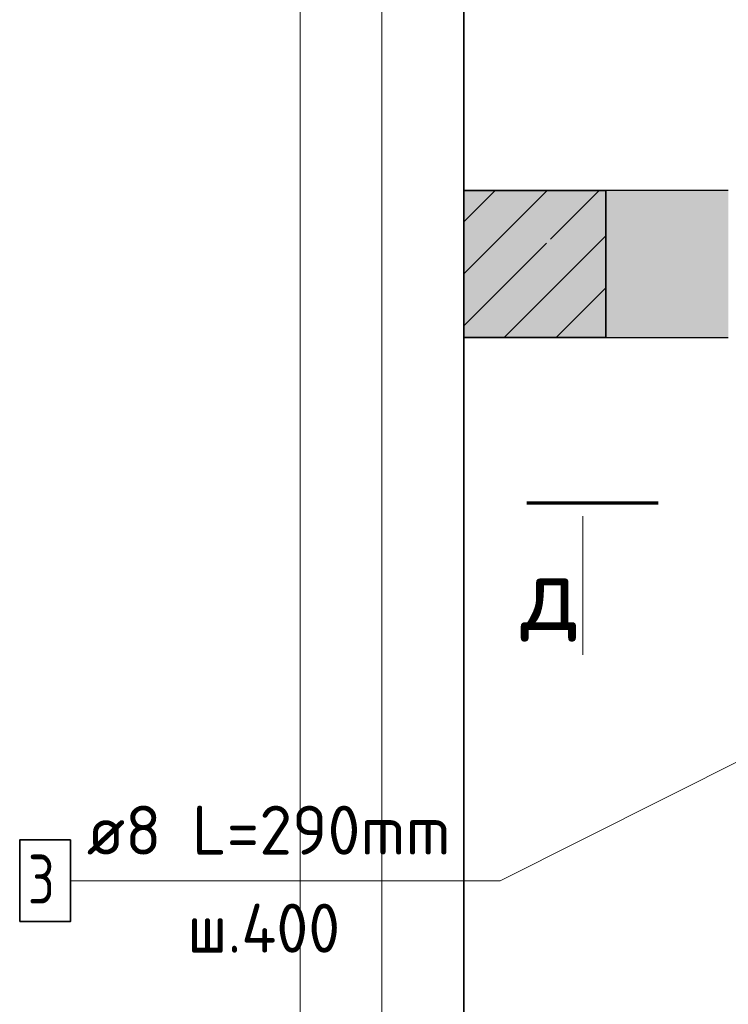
# Model space of a CAD drawing. Header units: millimetres. Extents: x -24871 to 40608, y -2869 to 48080.
# Tile 22 of 119: x -22070 to -21203, y 45482 to 46688. Entities that reach past the tile are written whole.
import ezdxf

# ---------------------------------------------------------------- set-up
doc = ezdxf.new("R2010")
doc.units = ezdxf.units.MM
doc.linetypes.add('______11', pattern=[150, 120, -15, 0, -15])
doc.linetypes.add('______5', pattern=[330, 240, -30, 30, -30])
doc.layers.add('Standard', color=7, linetype='Continuous', lineweight=25)
doc.layers.add('Перекрытие_ общее', color=7, linetype='Continuous', lineweight=35)
doc.layers.add('Арм.стержн.Стяжки', color=7, linetype='Continuous', lineweight=35, true_color=0x501e0f)
doc.styles.add('ISOCPEUR', font='ISOCPEUR')

msp = doc.modelspace()

# ---------------------------------------------------------------- hatches: boundary and pattern name
at = {"layer": 'Standard', "linetype": 'Continuous', "lineweight": 13, "transparency": 33554687}
h = msp.add_hatch(dxfattribs=at)
h.set_pattern_fill('__________539', scale=30, style=0, pattern_type=2)
h.set_pattern_definition([(45, (0, 0), (-63.63961, 63.63961), [120, -15, 0, -15]), (45, (-31.82, 31.82), (-63.63961, 63.63961), [240, -30, 30, -30])])
h.paths.add_polyline_path([(-21352.8, 46299.1), (-21352.8, 46479.1), (-21526.6, 46479.1), (-21526.6, 46299.1)], flags=0)
msp.add_hatch(color=9, dxfattribs=at).paths.add_polyline_path([(-21352.8, 46299.1), (-21352.8, 46479.1), (-21526.6, 46479.1), (-21526.6, 46299.1)])
at = {"layer": 'Перекрытие_ общее', "linetype": 'Continuous', "lineweight": 25, "true_color": 0xe0e0e0, "transparency": 33554687}
msp.add_hatch(color=254, dxfattribs=at).paths.add_polyline_path([(-21352.8, 46299.1), (-21202.8, 46299.1), (-21202.8, 46479.1), (-21352.8, 46479.1)])
msp.add_hatch(color=254, dxfattribs=at).paths.add_polyline_path([(-21352.8, 46299.1), (-21202.8, 46299.1), (-21202.8, 46479.1), (-21352.8, 46479.1)])

# ---------------------------------------------------------------- linework, layer by layer
at = {"layer": 'Standard', "color": 52, "linetype": 'Continuous', "lineweight": 13, "transparency": 33554687}
for p, q in [((-21526.6, 47549.1), (-21526.6, 42675)), ((-21526.6, 42675), (-21526.6, 47549.1))]:
    msp.add_line(p, q, dxfattribs=at)
at = {"layer": 'Standard', "color": 52, "linetype": 'Continuous', "lineweight": -3, "transparency": 33554687}
for p, q in [((-21526.6, 47549.1), (-21526.6, 42675)), ((-21526.6, 42675), (-21526.6, 47549.1))]:
    msp.add_line(p, q, dxfattribs=at)
at = {"layer": 'Standard', "color": 7, "linetype": 'Continuous', "lineweight": 25, "transparency": 33554687}
msp.add_line((-21526.6, 46529.1), (-21526.6, 46249.1), dxfattribs=at)
msp.add_line((-21526.6, 46529.1), (-21526.6, 46249.1), dxfattribs=at)
at = {"layer": 'Standard', "color": 7, "linetype": 'Continuous', "lineweight": 35, "transparency": 33554687}
for p, q in [((-21352.8, 46479.1), (-21526.6, 46479.1)), ((-21352.8, 46479.1), (-21526.6, 46479.1)), ((-21352.8, 46299.1), (-21352.8, 46479.1)), ((-21352.8, 46299.1), (-21352.8, 46479.1)), ((-21526.6, 46299.1), (-21352.8, 46299.1)), ((-21526.6, 46299.1), (-21352.8, 46299.1))]:
    msp.add_line(p, q, dxfattribs=at)
at = {"layer": 'Standard', "color": 253, "linetype": '______11', "lineweight": 13, "true_color": 0xababab, "transparency": 33554687}
for p, q in [((-21526.6, 46313.2), (-21360.7, 46479.1)), ((-21526.6, 46440.5), (-21488, 46479.1)), ((-21413.5, 46299.1), (-21352.8, 46359.7))]:
    msp.add_line(p, q, dxfattribs=at)
at = {"layer": 'Standard', "color": 253, "linetype": '______5', "lineweight": 13, "true_color": 0xababab, "transparency": 33554687}
for p, q in [((-21526.6, 46376.8), (-21424.4, 46479.1)), ((-21477.1, 46299.1), (-21352.8, 46423.3))]:
    msp.add_line(p, q, dxfattribs=at)
at = {"layer": 'Standard', "color": 7, "linetype": 'Continuous', "lineweight": 70, "transparency": 33554687}
msp.add_line((-21288.6, 46096.1), (-21449.4, 46096.1), dxfattribs=at)
at = {"layer": 'Standard', "color": 7, "linetype": 'Continuous', "lineweight": 13, "transparency": 33554687}
msp.add_line((-21380.9, 46080.1), (-21380.9, 45910.5), dxfattribs=at)
for points in [[(-21726.6, 42475), (-20501.6, 42475), (-20501.6, 47749.1), (-21726.6, 47749.1), (-21726.6, 42475)], [(-21626.6, 42575), (-20601.6, 42575), (-20601.6, 47649.1), (-21626.6, 47649.1), (-21626.6, 42575)]]:
    msp.add_lwpolyline(points, dxfattribs=at)
at = {"layer": 'Арм.стержн.Стяжки', "color": 7, "linetype": 'Continuous', "lineweight": 13, "transparency": 33554687}
for p, q in [((-21481.9, 45633.7), (-21178.8, 45786.1)), ((-22007.9, 45633.7), (-21481.9, 45633.7))]:
    msp.add_line(p, q, dxfattribs=at)
at = {"layer": 'Арм.стержн.Стяжки', "color": 7, "linetype": 'Continuous', "lineweight": 35, "transparency": 33554687}
msp.add_lwpolyline([(-22069.9, 45583.7), (-22007.9, 45583.7), (-22007.9, 45683.7), (-22069.9, 45683.7), (-22069.9, 45583.7)], dxfattribs=at)
at = {"layer": 'Перекрытие_ общее', "color": 7, "linetype": 'Continuous', "lineweight": 25, "transparency": 33554687}
for p, q in [((-21202.8, 46479.1), (-21352.8, 46479.1)), ((-21202.8, 46479.1), (-21352.8, 46479.1)), ((-21352.8, 46299.1), (-21202.8, 46299.1)), ((-21352.8, 46299.1), (-21202.8, 46299.1))]:
    msp.add_line(p, q, dxfattribs=at)

# ---------------------------------------------------------------- texts
at = {"layer": 'Standard', "color": 7, "linetype": 'Continuous', "lineweight": 13, "transparency": 33554687, "insert": (-21456.8, 45926.5), "char_height": 90, "width": 98, "attachment_point": 7, "style": 'ISOCPEUR'}
msp.add_mtext('\\A1;{\\fISOCPEUR|i0|b0;\\H90.000000;\\W1.000000;\\C7;д}\\P', dxfattribs=at)
at = {"layer": 'Арм.стержн.Стяжки', "color": 7, "linetype": 'Continuous', "lineweight": 25, "transparency": 33554687, "char_height": 60, "attachment_point": 7, "style": 'ISOCPEUR'}
for s, insert, width in [('\\W0.98;ø8 L=290mm ', (-21987.9, 45665.7), 515.053), ('\\W0.78;3', (-22059.9, 45605.7), 65.281), ('\\W0.95;ш.400 ', (-21864.9, 45545.7), 268.447)]:
    msp.add_mtext(s, dxfattribs=dict(at, insert=insert, width=width))

doc.saveas('drawing.dxf')
